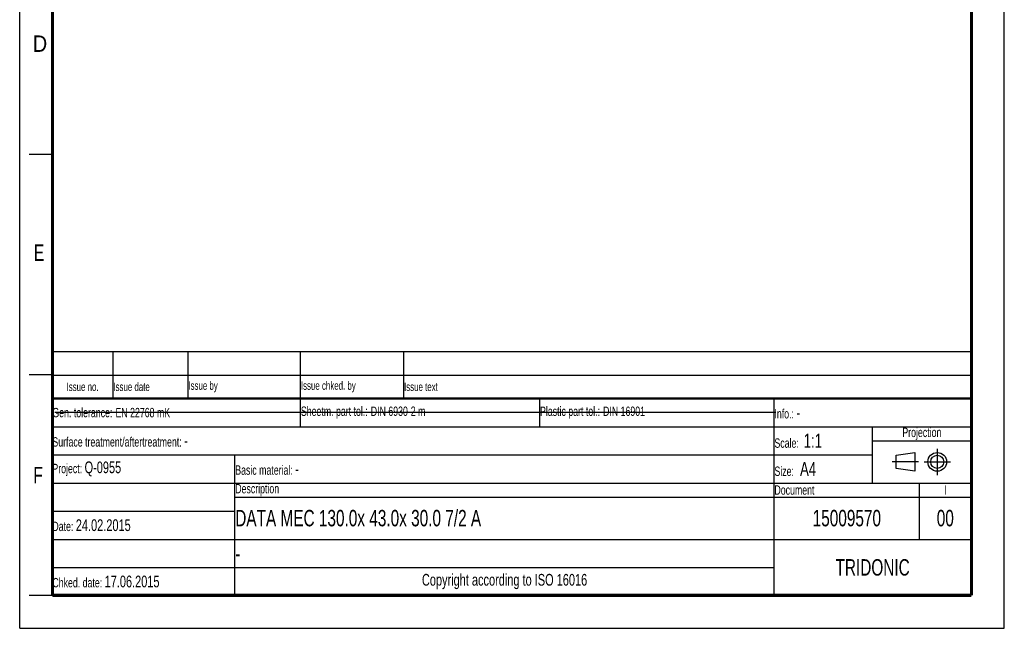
# Model space of a CAD drawing. Header units: millimetres. Extents: x 0 to 210, y 0 to 297.
# Tile 1 of 8: x 0 to 210, y 0 to 130. Entities that reach past the tile are written whole.
import ezdxf

# ---------------------------------------------------------------- set-up
doc = ezdxf.new("R2010")
doc.units = ezdxf.units.MM
doc.header["$LTSCALE"] = 19.36
doc.linetypes.add('CENTER', pattern=[0.6, 0.375, -0.075, 0.075, -0.075])
doc.layers.get('0').update_dxf_attribs({"linetype": 'CONTINUOUS'})
doc.layers.add('DEFAULT_1', color=7, linetype='CENTER')
doc.styles.get("Standard").update_dxf_attribs({"font": 'txt', "width": 0.7})
doc.styles.add('TEXTSTYLE_2', font='txt', dxfattribs={"width": 0.75})

# ---------------------------------------------------------------- blocks, each defined once
blk = doc.blocks.new('SYMBOL_2_BL0', base_point=(192.31, 35.47))
at = {"color": 2, "linetype": 'Continuous'}
for p, q in [((186.91, 36.87), (190.91, 37.47)), ((186.91, 34.07), (186.91, 36.87)), ((190.91, 37.47), (190.91, 33.47)), ((190.91, 33.47), (186.91, 34.07))]:
    blk.add_line(p, q, dxfattribs=at)
for radius in [2, 1.4]:
    blk.add_circle((195.71, 35.47), radius, dxfattribs=at)
at = {"layer": 'DEFAULT_1', "color": 2, "linetype": 'CENTER'}
for p, q in [((195.71, 38.27), (195.71, 32.67)), ((191.71, 35.47), (186.11, 35.47)), ((192.91, 35.47), (198.5, 35.47))]:
    blk.add_line(p, q, dxfattribs=at)
blk = doc.blocks.new('*T10')
at = {"color": 0, "linetype": 'ByBlock', "lineweight": -2}
for p, q in [((0, 42), (196, 42)), ((0, 0), (0, 42)), ((53, 36), (53, 42)), ((104, 36), (104, 42)), ((154, 0), (154, 42)), ((196, 0), (196, 42)), ((0, 36), (196, 36)), ((175, 24), (175, 36)), ((175, 33), (196, 33)), ((0, 30), (175, 30)), ((39, 0), (39, 30)), ((0, 24), (196, 24)), ((185, 12), (185, 24)), ((39, 21), (196, 21)), ((0, 18), (39, 18)), ((0, 12), (196, 12)), ((0, 6), (154, 6)), ((0, 0), (196, 0))]:
    blk.add_line(p, q, dxfattribs=at)
at = {"color": 5, "linetype": 'Continuous'}
for s, insert, char_height, width, attachment_point in [('Gen. tolerance:\\H2.5; \\H2.0;EN 22768 mK', (0.06, 39), 2, 52.88, 4), ('Sheetm. part tol.:\\H2.5; \\H2.0;DIN 6930-2 m', (53.06, 39), 2, 50.88, 4), ('Plastic part tol.:\\H2.5; \\H2.0;DIN 16901', (104.06, 39), 2, 49.88, 4), ('Info.: \\H2.5;-', (154.06, 39), 2, 41.88, 4), ('Projection', (185.5, 34.5), 2, 20.88, 5), ('Surface treatment/aftertreatment: \\H2.5;-', (0.06, 33), 2, 153.88, 4), ('Scale:  \\H3.0;1:1', (154.06, 33), 2, 20.88, 4), ('Project: \\H2.5;Q-0955', (0.06, 27), 2, 38.88, 4), ('Basic material: \\H2.5;-', (39.06, 27), 2, 114.88, 4), ('Size: \\H3.0; A4', (154.06, 27), 2, 20.88, 4), ('Description', (39.06, 22.5), 2, 114.88, 4), ('Document', (154.06, 22.5), 2, 30.88, 4), ('I', (190.5, 22.5), 2, 10.88, 5), ('Date: \\H2.5;24.02.2015', (0.06, 15), 2, 38.88, 4), ('TRIDONIC', (175, 6), 3.5, 41.88, 5), ('Chked. date: \\H2.5;17.06.2015', (0.06, 3), 2, 38.88, 4), ('Copyright according to ISO 16016', (96.5, 3), 2.5, 114.88, 5)]:
    blk.add_mtext(s, dxfattribs=dict(at, insert=insert, char_height=char_height, width=width, attachment_point=attachment_point))
at = {"color": 7, "linetype": 'Continuous', "char_height": 3.5}
for s, insert, width, attachment_point in [('DATA MEC 130.0x 43.0x 30.0 7/2 A', (39.06, 16.5), 114.88, 4), ('15009570', (169.5, 16.5), 30.88, 5), ('00', (190.5, 16.5), 10.88, 5), ('-', (39.06, 9), 114.88, 4)]:
    blk.add_mtext(s, dxfattribs=dict(at, insert=insert, width=width, attachment_point=attachment_point))
blk = doc.blocks.new('*T11')
at = {"color": 0, "linetype": 'ByBlock', "lineweight": -2}
for p, q in [((0, 10), (196, 10)), ((0, 0), (0, 10)), ((13, 0), (13, 10)), ((29, 0), (29, 10)), ((53, 0), (53, 10)), ((75, 0), (75, 10)), ((196, 0), (196, 10)), ((0, 5), (196, 5)), ((0, 0), (196, 0))]:
    blk.add_line(p, q, dxfattribs=at)
at = {"color": 5, "linetype": 'Continuous', "char_height": 1.8}
for s, insert, width, attachment_point in [('Issue no.', (6.5, 2.5), 12.88, 5), ('Issue date ', (13.06, 2.5), 15.88, 4), ('Issue by ', (29.06, 2.5), 23.88, 4), ('Issue chked. by', (53.06, 2.5), 21.88, 4), ('Issue text ', (75.06, 2.5), 120.88, 4)]:
    blk.add_mtext(s, dxfattribs=dict(at, insert=insert, width=width, attachment_point=attachment_point))

msp = doc.modelspace()

# ---------------------------------------------------------------- linework, layer by layer
at = {"color": 2, "linetype": 'Continuous'}
for p, q in [((0, 0), (0, 297)), ((210, 0), (210, 297)), ((7, 101), (2, 101)), ((7, 54), (2, 54)), ((7, 7), (2, 7)), ((0, 0), (210, 0))]:
    msp.add_line(p, q, dxfattribs=at)
at = {"color": 7, "linetype": 'Continuous'}
msp.add_line((7.46812, 46.04239), (161.26812, 46.04239), dxfattribs=at)
for points, const_width in [([(7, 7), (7, 290)], 0.7), ([(203, 7), (203, 290)], 0.7), ([(7, 49), (203, 49)], 0.5), ([(7, 7), (203, 7)], 0.7)]:
    msp.add_lwpolyline(points, dxfattribs=dict(at, const_width=const_width))

# ---------------------------------------------------------------- block references
for name, p in [('*T11', (6.91362, 48.96015)), ('*T10', (6.91355, 6.96013))]:
    msp.add_blockref(name, p)
at = {"color": 2, "linetype": 'Continuous'}
msp.add_blockref('SYMBOL_2_BL0', (192.30508, 35.46975), dxfattribs=at)

# ---------------------------------------------------------------- texts
at = {"color": 5, "linetype": 'Continuous', "style": 'TEXTSTYLE_2'}
for s, width, p in [('D', 0.904762, (2.80729, 122.85717)), ('E', 0.714286, (3.00245, 78.30247)), ('F', 0.714286, (2.92219, 30.89704))]:
    msp.add_text(s, height=3.5, dxfattribs=dict(at, width=width)).set_placement(p)

doc.saveas('drawing.dxf')
